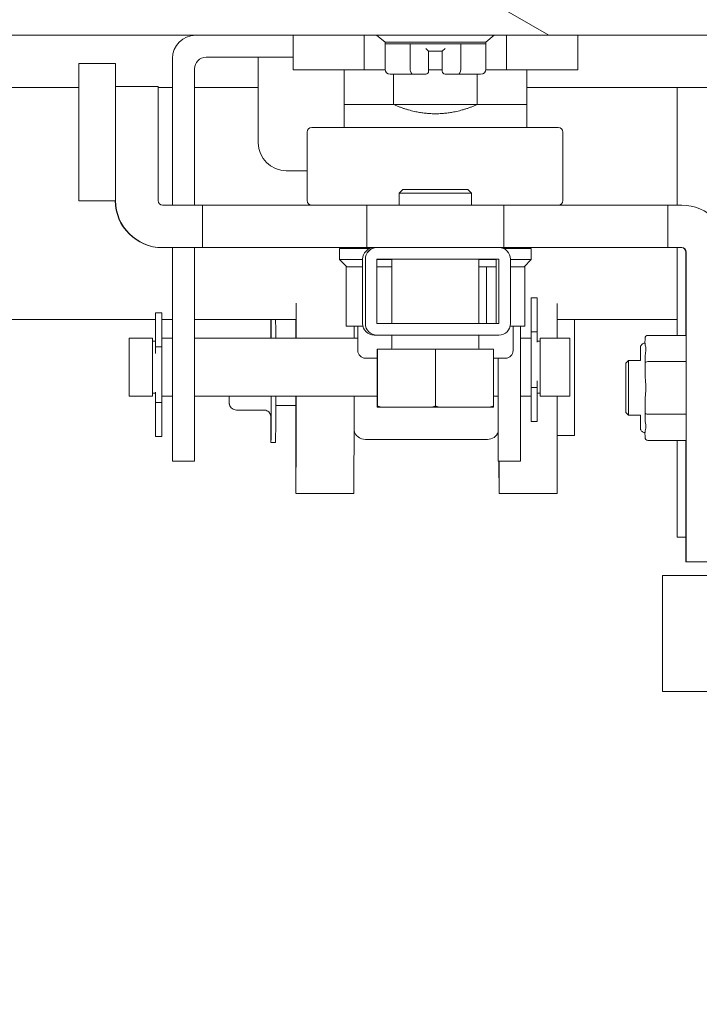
# Model space of a CAD drawing. Header units: inches. Extents: x 15 to 394, y 11 to 241.
# Tile 28 of 83: x 265.8 to 268.73, y 73.14 to 77.39. Entities that reach past the tile are written whole.
import ezdxf

# ---------------------------------------------------------------- set-up
doc = ezdxf.new("R2010")
doc.units = ezdxf.units.IN
doc.header["$LTSCALE"] = 24
doc.header["$MEASUREMENT"] = 0
doc.layers.get('0').update_dxf_attribs({"lineweight": 0})
for name, color, linetype, lineweight in [('Dimension (ANSI)', 7, 'Continuous', 5), ('Hatch (ANSI)', 7, 'Continuous', 5), ('Visible (ANSI)', 7, 'Continuous', 5)]:
    doc.layers.add(name, color=color, linetype=linetype, lineweight=lineweight)
doc.styles.add('ROMANS', font='tahoma.ttf')
doc.dimstyles.new('Default (ANSI)', dxfattribs={"dimscale": 24, "dimtxt": 0.07, "dimasz": 0.07, "dimexe": 0.125, "dimexo": 0.0625, "dimgap": 0.031496, "dimtad": 0, "dimtih": 1, "dimtoh": 1, "dimrnd": 1e-08, "dimzin": 0, "dimdsep": 46, "dimtxsty": 'ROMANS', "dimblk": 'Filled-1', "dimcen": 0.09, "dimdle": 0.393701, "dimclrd": 256, "dimclre": 256, "dimclrt": 256, "dimadec": 0, "dimazin": 0, "dimtfac": 0.928571, "dimtofl": 0, "dimtmove": 0, "dimatfit": 3, "dimfxl": 0, "dimtolj": 1, "dimtzin": 0, "dimlwd": -1, "dimlwe": -1, "dimarcsym": 0})

# ---------------------------------------------------------------- blocks, each defined once
blk = doc.blocks.new('Filled-1')
at = {"color": 0}
for p, q in [((0, 0), (-1, 0.1786)), ((-1, 0.1786), (-1, -0.1786)), ((-1, 0), (0, 0)), ((-1, -0.1786), (0, 0))]:
    blk.add_line(p, q, dxfattribs=at)
at = {"color": 0, "flags": 128}
blk.add_lwpolyline([(-1, -0.1786), (0, 0)], dxfattribs=at)
at = {"color": 0}
blk.add_solid([(-1, -0.1786), (0, 0), (-1, 0.1786), (-1, -0.1786)], dxfattribs=at)
blk = doc.blocks.new('*D27')
at = {"layer": 'Defpoints', "color": 0}
for p in [(269.325, 86.315), (269.325, 76.8974), (248.7625, 76.8662)]:
    blk.add_point(p, dxfattribs=at)
at = {"layer": 'Dimension (ANSI)'}
for p, q in [((248.7625, 78.3662), (248.7625, 89.315)), ((269.325, 78.3974), (269.325, 89.315)), ((250.4425, 86.315), (253.502, 86.315)), ((267.645, 86.315), (264.5229, 86.315))]:
    blk.add_line(p, q, dxfattribs=at)
at = {"layer": 'Dimension (ANSI)', "xscale": 1.680000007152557, "yscale": 1.680000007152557, "zscale": 1.680000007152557, "rotation": 180}
blk.add_blockref('Filled-1', (248.7625, 86.315), dxfattribs=at)
at = {"layer": 'Dimension (ANSI)', "xscale": 1.680000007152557, "yscale": 1.680000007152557, "zscale": 1.680000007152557}
blk.add_blockref('Filled-1', (269.325, 86.315), dxfattribs=at)
at = {"layer": 'Dimension (ANSI)', "insert": (259.0125, 86.315), "char_height": 1.68, "attachment_point": 5, "style": 'ROMANS'}
blk.add_mtext('\\A1;\\fTahoma|b0|i0;\\H1.6800;(20.56)\\P\\fTahoma|b0|i0;\\H1.6800;(2 PL.)\\P\\fTahoma|b0|i0;\\H1.6800;OPENING', dxfattribs=at)
blk = doc.blocks.new('*D29')
at = {"layer": 'Defpoints', "color": 0}
for p in [(269.325, 86.3462), (269.325, 76.8974), (273.2, 76.8974)]:
    blk.add_point(p, dxfattribs=at)
at = {"layer": 'Dimension (ANSI)'}
for p, q in [((269.325, 78.3974), (269.325, 89.3462)), ((273.2, 78.3974), (273.2, 89.3462)), ((267.645, 86.3462), (265.965, 86.3462)), ((274.88, 86.3462), (278.9701, 86.3462))]:
    blk.add_line(p, q, dxfattribs=at)
at = {"layer": 'Dimension (ANSI)', "xscale": 1.680000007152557, "yscale": 1.680000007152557, "zscale": 1.680000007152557}
blk.add_blockref('Filled-1', (269.325, 86.3462), dxfattribs=at)
at = {"layer": 'Dimension (ANSI)', "xscale": 1.680000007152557, "yscale": 1.680000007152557, "zscale": 1.680000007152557, "rotation": 180}
blk.add_blockref('Filled-1', (273.2, 86.3462), dxfattribs=at)
at = {"layer": 'Dimension (ANSI)', "insert": (284.3728, 86.3462), "char_height": 1.68, "attachment_point": 5, "style": 'ROMANS'}
blk.add_mtext('\\A1;\\fTahoma|b0|i0;\\H1.6800;3.88\\P\\fTahoma|b0|i0;\\H1.6800;MULLION\\P\\fTahoma|b0|i0;\\H1.6800;WIDTH', dxfattribs=at)
blk = doc.blocks.new('*D30')
at = {"layer": 'Defpoints', "color": 0}
for p in [(293.7625, 94.1654), (248.7625, 76.8662), (293.7625, 76.8662)]:
    blk.add_point(p, dxfattribs=at)
at = {"layer": 'Dimension (ANSI)'}
for p, q in [((248.7625, 78.3662), (248.7625, 97.1654)), ((293.7625, 78.3662), (293.7625, 97.1654)), ((250.4425, 94.1654), (261.6575, 94.1654)), ((292.0825, 94.1654), (280.8674, 94.1654))]:
    blk.add_line(p, q, dxfattribs=at)
at = {"layer": 'Dimension (ANSI)', "xscale": 1.680000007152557, "yscale": 1.680000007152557, "zscale": 1.680000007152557, "rotation": 180}
blk.add_blockref('Filled-1', (248.7625, 94.1654), dxfattribs=at)
at = {"layer": 'Dimension (ANSI)', "xscale": 1.680000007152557, "yscale": 1.680000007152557, "zscale": 1.680000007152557}
blk.add_blockref('Filled-1', (293.7625, 94.1654), dxfattribs=at)
at = {"layer": 'Dimension (ANSI)', "insert": (271.2625, 94.1654), "char_height": 1.68, "attachment_point": 5, "style": 'ROMANS'}
blk.add_mtext('\\A1;\\fTahoma|b0|i0;\\H1.6800;(45.00) OPENING', dxfattribs=at)

msp = doc.modelspace()

# ---------------------------------------------------------------- hatches: boundary and pattern name
at = {"layer": 'Hatch (ANSI)'}
h = msp.add_hatch(dxfattribs=at)
h.set_pattern_fill('ANSI31', color=256, scale=24, angle=105, style=0)
edge = h.paths.add_edge_path()
edge.add_line((270.1491, 77.2256), (270.1491, 76.4533))
edge.add_line((270.1491, 76.4533), (270.2831, 76.4533))
edge.add_line((270.2831, 76.4533), (270.2831, 77.2256))
edge.add_ellipse((270.0554, 77.2256), major_axis=(0.2278, 0), ratio=1, start_angle=0, end_angle=90)
edge.add_line((270.0554, 77.4533), (248.0109, 77.4533))
edge.add_ellipse((248.0109, 77.2256), major_axis=(0, 0.2277), ratio=1, start_angle=0, end_angle=90)
edge.add_line((247.7831, 77.2256), (247.7831, 76.5833))
edge.add_line((247.7831, 76.5833), (247.884, 76.5833))
edge.add_line((247.884, 76.5833), (247.9171, 76.5833))
edge.add_line((247.9171, 76.5833), (247.9171, 76.637))
edge.add_line((247.9171, 76.637), (247.9171, 77.0817))
edge.add_line((247.9171, 77.0817), (247.9171, 77.2256))
edge.add_ellipse((248.0109, 77.2256), major_axis=(-0.0937, 0), ratio=1, start_angle=270, end_angle=360, ccw=False)
edge.add_line((248.0109, 77.3193), (270.0554, 77.3193))
edge.add_ellipse((270.0554, 77.2256), major_axis=(0, 0.0937), ratio=1, start_angle=270, end_angle=360, ccw=False)
h = msp.add_hatch(dxfattribs=at)
h.set_pattern_fill('ANSI31', color=256, scale=24, style=0)
edge = h.paths.add_edge_path()
edge.add_ellipse((247.2402, 76.0002), major_axis=(0, 0.2278), ratio=1, start_angle=0, end_angle=90)
edge.add_line((247.0125, 76.0002), (247.0125, 52.3932))
edge.add_ellipse((247.3027, 52.3932), major_axis=(-0.2903, 0), ratio=1, start_angle=0, end_angle=90)
edge.add_line((247.3027, 52.1029), (296.4722, 52.1029))
edge.add_ellipse((296.4722, 52.3932), major_axis=(0, -0.2903), ratio=1, start_angle=0, end_angle=90)
edge.add_line((296.7625, 52.3932), (296.7625, 76.0002))
edge.add_ellipse((296.5347, 76.0002), major_axis=(0.2278, 0), ratio=1, start_angle=0, end_angle=90)
edge.add_line((296.5347, 76.2279), (293.9902, 76.2279))
edge.add_ellipse((293.9902, 76.3217), major_axis=(0, -0.0938), ratio=1, start_angle=270, end_angle=360, ccw=False)
edge.add_line((293.8965, 76.3217), (293.8965, 76.8662))
edge.add_ellipse((293.9902, 76.8662), major_axis=(-0.0938, 0), ratio=1, start_angle=270, end_angle=360, ccw=False)
edge.add_line((293.9902, 76.9599), (294.3875, 76.9599))
edge.add_line((294.3875, 76.9599), (294.3875, 77.0939))
edge.add_line((294.3875, 77.0939), (293.9902, 77.0939))
edge.add_ellipse((293.9902, 76.8662), major_axis=(0, 0.2278), ratio=1, start_angle=0, end_angle=90)
edge.add_line((293.7625, 76.8662), (293.7625, 76.3217))
edge.add_ellipse((293.9902, 76.3217), major_axis=(-0.2278, 0), ratio=1, start_angle=0, end_angle=90)
edge.add_line((293.9902, 76.0939), (296.5347, 76.0939))
edge.add_ellipse((296.5347, 76.0002), major_axis=(0, 0.0938), ratio=1, start_angle=270, end_angle=360, ccw=False)
edge.add_line((296.6285, 76.0002), (296.6285, 52.3932))
edge.add_ellipse((296.4722, 52.3932), major_axis=(0.1562, 0), ratio=1, start_angle=270, end_angle=360, ccw=False)
edge.add_line((296.4722, 52.2369), (247.3027, 52.2369))
edge.add_ellipse((247.3027, 52.3932), major_axis=(0, -0.1562), ratio=1, start_angle=270, end_angle=360, ccw=False)
edge.add_line((247.1465, 52.3932), (247.1465, 76.0002))
edge.add_ellipse((247.2402, 76.0002), major_axis=(-0.0938, 0), ratio=1, start_angle=270, end_angle=360, ccw=False)
edge.add_line((247.2402, 76.0939), (248.5347, 76.0939))
edge.add_ellipse((248.5347, 76.3217), major_axis=(0, -0.2278), ratio=1, start_angle=0, end_angle=90)
edge.add_line((248.7625, 76.3217), (248.7625, 76.8662))
edge.add_ellipse((248.5347, 76.8662), major_axis=(0.2278, 0), ratio=1, start_angle=0, end_angle=90)
edge.add_line((248.5347, 77.0939), (248.1375, 77.0939))
edge.add_line((248.1375, 77.0939), (248.1375, 76.9599))
edge.add_line((248.1375, 76.9599), (248.5347, 76.9599))
edge.add_ellipse((248.5347, 76.8662), major_axis=(0, 0.0938), ratio=1, start_angle=270, end_angle=360, ccw=False)
edge.add_line((248.6285, 76.8662), (248.6285, 76.3217))
edge.add_ellipse((248.5347, 76.3217), major_axis=(0.0938, 0), ratio=1, start_angle=270, end_angle=360, ccw=False)
edge.add_line((248.5347, 76.2279), (248.1597, 76.2279))
edge.add_line((248.1597, 76.2279), (247.8472, 76.2279))
edge.add_line((247.8472, 76.2279), (247.5347, 76.2279))
edge.add_line((247.5347, 76.2279), (247.2402, 76.2279))
h = msp.add_hatch(dxfattribs=at)
h.set_pattern_fill('ANSI31', color=256, scale=24, style=0)
edge = h.paths.add_edge_path()
edge.add_ellipse((267.3433, 76.0771), major_axis=(-0.05, 0), ratio=1, start_angle=0, end_angle=90)
edge.add_line((267.3433, 76.0271), (267.8693, 76.0271))
edge.add_ellipse((267.8693, 76.0771), major_axis=(0.05, 0), ratio=1, start_angle=270, end_angle=360)
edge.add_line((267.9193, 76.0771), (267.9193, 76.3541))
edge.add_ellipse((267.8693, 76.3541), major_axis=(0.05, 0), ratio=1, start_angle=0, end_angle=90)
edge.add_line((267.8693, 76.4041), (267.3433, 76.4041))
edge.add_ellipse((267.3433, 76.3541), major_axis=(-0.05, 0), ratio=1, start_angle=270, end_angle=360)
edge.add_line((267.2933, 76.3541), (267.2933, 76.0771))
h.paths.add_polyline_path([(267.3433, 76.0771), (267.3433, 76.3541), (267.8693, 76.3541), (267.8693, 76.0771)], flags=0)

# ---------------------------------------------------------------- linework, layer by layer
at = {"layer": 'Visible (ANSI)'}
for p, q in [((248.0109, 77.3193), (270.0554, 77.3193)), ((266.9819, 77.1708), (266.9819, 77.3193)), ((267.2888, 77.1708), (267.2888, 77.3193)), ((267.3781, 77.2899), (267.3421, 77.3193)), ((267.8131, 77.2899), (267.8491, 77.3193)), ((267.9025, 77.1708), (267.9025, 77.3193)), ((268.2093, 77.1708), (268.2093, 77.3193)), ((267.8131, 77.2899), (267.3781, 77.2899)), ((267.3781, 77.2899), (267.3781, 77.2821)), ((267.3781, 77.1718), (267.3781, 77.2821)), ((267.3781, 77.2821), (267.4869, 77.2821)), ((267.4869, 77.1718), (267.4869, 77.2821)), ((267.4869, 77.2821), (267.7044, 77.2821)), ((267.7044, 77.1718), (267.7044, 77.2821)), ((267.7044, 77.2821), (267.8131, 77.2821)), ((267.8131, 77.2899), (267.8131, 77.2821)), ((267.8131, 77.1718), (267.8131, 77.2821)), ((266.6066, 77.2243), (266.9819, 77.2243)), ((266.8316, 77.2243), (266.8316, 76.8563)), ((267.5661, 77.2506), (267.5543, 77.2624)), ((267.5661, 77.1718), (267.5661, 77.2506)), ((267.5661, 77.2506), (267.6251, 77.2506)), ((267.6251, 77.2506), (267.6369, 77.2624)), ((267.6251, 77.2506), (267.6251, 77.1718)), ((266.2157, 77.197), (266.0582, 77.197)), ((266.4616, 77.2193), (266.4616, 76.5872)), ((266.5566, 77.1743), (266.5566, 76.5872)), ((266.9819, 77.1708), (267.2888, 77.1708)), ((267.2019, 77.1708), (267.2019, 77.0202)), ((267.2888, 77.1708), (267.3781, 77.1708)), ((267.4424, 77.1521), (267.4008, 77.1521)), ((267.4152, 77.1521), (267.4152, 77.0202)), ((267.4982, 77.1521), (267.4566, 77.1521)), ((267.5543, 77.1521), (267.4982, 77.1521)), ((267.5661, 77.1718), (267.5661, 77.1639)), ((267.5661, 77.1708), (267.6251, 77.1708)), ((267.6251, 77.1639), (267.6251, 77.1718)), ((267.693, 77.1521), (267.6369, 77.1521)), ((267.7346, 77.1521), (267.693, 77.1521)), ((267.7904, 77.1521), (267.7488, 77.1521)), ((267.776, 77.1521), (267.776, 77.0202)), ((267.8131, 77.1708), (267.9025, 77.1708)), ((267.9025, 77.1708), (268.2093, 77.1708)), ((267.9893, 77.1708), (267.9893, 77.0202)), ((266.0579, 77.0939), (248.7625, 77.0939)), ((266.2164, 77.0986), (266.216, 77.0986)), ((266.2164, 77.0986), (266.2164, 76.6069)), ((266.2164, 77.0986), (266.3995, 77.0986)), ((266.3995, 77.0986), (266.3995, 76.6069)), ((266.4616, 77.0939), (266.3995, 77.0939)), ((266.8316, 77.0939), (266.5566, 77.0939)), ((268.6375, 77.0939), (267.9893, 77.0939)), ((268.6375, 76.5872), (268.6375, 77.0939)), ((268.6375, 77.0939), (269.5215, 77.0939)), ((267.2019, 77.0202), (267.2019, 77.0202)), ((267.2019, 77.0202), (267.4151, 77.0202)), ((267.2019, 77.0189), (267.2019, 76.9218)), ((267.4151, 77.0202), (267.4152, 77.0202)), ((267.7728, 77.0202), (267.4184, 77.0202)), ((267.776, 77.0202), (267.7761, 77.0202)), ((267.7761, 77.0202), (267.9893, 77.0202)), ((267.9893, 77.0202), (267.9893, 77.0202)), ((267.9893, 76.9218), (267.9893, 77.0189)), ((267.0425, 76.6069), (267.0425, 76.9021)), ((268.1251, 76.9218), (267.0621, 76.9218)), ((268.1448, 76.6069), (268.1448, 76.9021)), ((266.9526, 76.7353), (267.0425, 76.7353)), ((267.4545, 76.6541), (267.4388, 76.6385)), ((267.7513, 76.6385), (267.4388, 76.6385)), ((267.4388, 76.6385), (267.4388, 76.5872)), ((267.4545, 76.6541), (267.7357, 76.6541)), ((267.7357, 76.6541), (267.7513, 76.6385)), ((267.7513, 76.6385), (267.7513, 76.5872)), ((266.2157, 76.6064), (266.0582, 76.6064)), ((266.4192, 76.5872), (266.5916, 76.5872)), ((266.5916, 76.5872), (267.3002, 76.5872)), ((266.5916, 76.4041), (266.5916, 76.5872)), ((267.3002, 76.5872), (267.8908, 76.5872)), ((267.3002, 76.4041), (267.3002, 76.5872)), ((267.8908, 76.5872), (268.5971, 76.5872)), ((267.8908, 76.4041), (267.8908, 76.5872)), ((268.6573, 76.5872), (268.5971, 76.5872)), ((268.5971, 76.4041), (268.5971, 76.5872)), ((266.4192, 76.4041), (266.4177, 76.4041)), ((266.4192, 76.4041), (266.5916, 76.4041)), ((266.4616, 76.4041), (266.4616, 75.6718)), ((266.5566, 76.4041), (266.5566, 75.6718)), ((266.5916, 76.4041), (267.3002, 76.4041)), ((267.1822, 76.4002), (267.3121, 76.4002)), ((267.1822, 76.4002), (267.1822, 76.3529)), ((267.3002, 76.4041), (267.3325, 76.4041)), ((267.3433, 76.4041), (267.3325, 76.4041)), ((267.8693, 76.4041), (267.3433, 76.4041)), ((267.8693, 76.4041), (267.8908, 76.4041)), ((267.8887, 76.4002), (268.009, 76.4002)), ((267.8908, 76.4041), (268.5971, 76.4041)), ((267.9616, 76.4041), (267.9616, 76.4002)), ((268.009, 76.4002), (268.009, 76.3529)), ((268.6573, 76.4041), (268.5971, 76.4041)), ((268.6375, 76.0261), (268.6375, 76.4041)), ((268.6756, 76.0261), (268.6756, 76.3844)), ((268.677, 75.0502), (268.677, 76.3844)), ((267.1822, 76.3529), (267.2816, 76.3529)), ((267.2137, 76.3214), (267.1822, 76.3529)), ((267.2816, 76.3541), (267.2816, 76.0771)), ((267.2933, 76.3541), (267.2933, 76.0771)), ((267.3433, 76.0771), (267.3433, 76.3541)), ((267.3433, 76.3541), (267.8693, 76.3541)), ((267.3433, 76.3529), (267.4076, 76.3529)), ((267.4076, 76.0771), (267.4076, 76.3541)), ((267.7826, 76.0771), (267.7826, 76.3541)), ((267.7826, 76.3529), (267.8576, 76.3529)), ((267.8576, 76.0771), (267.8576, 76.3541)), ((267.8693, 76.3541), (267.8693, 76.0771)), ((267.9193, 76.0771), (267.9193, 76.3541)), ((267.9193, 76.3529), (268.009, 76.3529)), ((267.9775, 76.3214), (268.009, 76.3529)), ((267.2158, 76.3214), (267.2106, 76.3214)), ((267.2106, 76.3214), (267.2106, 76.0655)), ((267.2158, 76.3214), (267.2816, 76.3214)), ((267.3433, 76.3214), (267.4076, 76.3214)), ((267.7826, 76.3214), (267.807, 76.3214)), ((267.8162, 76.3214), (267.807, 76.3214)), ((267.8201, 76.3214), (267.8162, 76.3214)), ((267.8162, 76.3214), (267.8162, 76.0771)), ((267.8201, 76.3214), (267.8576, 76.3214)), ((267.9193, 76.3214), (267.9775, 76.3214)), ((267.9807, 76.3214), (267.9775, 76.3214)), ((267.9807, 76.3214), (267.9807, 76.0655)), ((268.0078, 76.1877), (268.0078, 76.0412)), ((268.0078, 76.1877), (268.0338, 76.1877)), ((268.0338, 76.1877), (268.0338, 76.0412)), ((266.3891, 75.9765), (266.3891, 76.123)), ((266.4151, 76.123), (266.3891, 76.123)), ((266.4151, 75.9765), (266.4151, 76.123)), ((268.6762, 76.1486), (268.6762, 76.0261)), ((268.6765, 75.9568), (268.6765, 76.1486)), ((266.3891, 76.0939), (248.7625, 76.0939)), ((266.4616, 76.0939), (266.4151, 76.0939)), ((266.9941, 76.0939), (266.5566, 76.0939)), ((267.8693, 76.0771), (267.3433, 76.0771)), ((268.6375, 76.0939), (268.1204, 76.0939)), ((267.2829, 76.0655), (267.2106, 76.0655)), ((267.261, 76.0655), (267.261, 75.9602)), ((267.9807, 76.0655), (267.9179, 76.0655)), ((267.9303, 76.0655), (267.9303, 75.9602)), ((267.9616, 76.0655), (267.9616, 75.6718)), ((268.0078, 76.0017), (268.0078, 76.0412)), ((268.0078, 76.0412), (268.0338, 76.0412)), ((268.0338, 76.0412), (268.0338, 75.9961)), ((266.2751, 76.0136), (266.2751, 75.7641)), ((266.2751, 76.0136), (266.3751, 76.0136)), ((266.3751, 76.0136), (266.3751, 75.7641)), ((266.3891, 76.0008), (266.3751, 76.0008)), ((266.4151, 76.0136), (266.4616, 76.0136)), ((266.5566, 76.0136), (267.261, 76.0136)), ((267.3316, 76.0271), (267.3433, 76.0271)), ((267.3433, 76.0271), (267.8693, 76.0271)), ((267.4076, 75.9703), (267.4076, 76.0271)), ((267.7826, 75.9703), (267.7826, 76.0271)), ((267.9616, 76.0136), (268.0078, 76.0136)), ((268.0078, 76.0017), (268.0078, 75.826)), ((268.0478, 76.0008), (268.0338, 76.0008)), ((268.0478, 75.7641), (268.0478, 76.0136)), ((268.0478, 76.0136), (268.1751, 76.0136)), ((268.1751, 76.0136), (268.1751, 75.7641)), ((268.4992, 76.0125), (268.4991, 75.9927)), ((268.6763, 76.0261), (268.511, 76.0261)), ((268.6766, 75.913), (268.6763, 76.0261)), ((266.3891, 75.9765), (266.4151, 75.9765)), ((266.3891, 75.9482), (266.3891, 75.9765)), ((266.4151, 75.9765), (266.4151, 75.9516)), ((266.4151, 75.7759), (266.4151, 75.9516)), ((267.3449, 75.9666), (267.3453, 75.9666)), ((267.3449, 75.9666), (267.3449, 75.721)), ((267.3453, 75.9666), (267.5955, 75.9666)), ((267.3453, 75.9666), (267.3453, 75.721)), ((267.5955, 75.9666), (267.8453, 75.9666)), ((267.5955, 75.9666), (267.5955, 75.721)), ((267.8453, 75.9666), (267.8453, 75.721)), ((267.2934, 75.9277), (267.3449, 75.9277)), ((267.8453, 75.9277), (267.8978, 75.9277)), ((267.8666, 75.9277), (267.8666, 75.6718)), ((268.4165, 75.9061), (268.4283, 75.9179)), ((268.4795, 75.9179), (268.4283, 75.9179)), ((268.6766, 75.913), (268.5112, 75.913)), ((268.6766, 75.6866), (268.6766, 75.913)), ((268.0078, 75.8012), (268.0078, 75.826)), ((268.0338, 75.8294), (268.0338, 75.8012)), ((266.3891, 75.7365), (266.3891, 75.7815)), ((267.3451, 75.8103), (267.3451, 75.8103)), ((267.3451, 75.8103), (267.3451, 75.7166)), ((267.3451, 75.7166), (267.3451, 75.8103)), ((268.0338, 75.8012), (268.0078, 75.8012)), ((268.0078, 75.8012), (268.0078, 75.6547)), ((268.0338, 75.8012), (268.0338, 75.6547)), ((266.2751, 75.7641), (266.3751, 75.7641)), ((266.3891, 75.7768), (266.3751, 75.7768)), ((266.4151, 75.7365), (266.3891, 75.7365)), ((266.3891, 75.59), (266.3891, 75.7365)), ((266.4151, 75.7759), (266.4151, 75.7365)), ((266.4151, 75.7641), (266.4616, 75.7641)), ((266.4151, 75.59), (266.4151, 75.7365)), ((266.5566, 75.7641), (267.3449, 75.7641)), ((267.8453, 75.7641), (267.8666, 75.7641)), ((267.9616, 75.7641), (268.0078, 75.7641)), ((268.0478, 75.7768), (268.0338, 75.7768)), ((268.0478, 75.7641), (268.1751, 75.7641)), ((266.8551, 75.7044), (266.7376, 75.7044)), ((266.9939, 75.7235), (266.9067, 75.7235)), ((267.3449, 75.7166), (267.3451, 75.7166)), ((267.3451, 75.7166), (267.3453, 75.7166)), ((267.3451, 75.7166), (267.3451, 75.7166)), ((267.3453, 75.7166), (267.3592, 75.7166)), ((267.3592, 75.7166), (267.5816, 75.7166)), ((267.5816, 75.7166), (267.6093, 75.7166)), ((267.6093, 75.7166), (267.8314, 75.7166)), ((267.8314, 75.7166), (267.8453, 75.7166)), ((268.4165, 75.6935), (268.4283, 75.6817)), ((266.4616, 75.4843), (266.4616, 75.6718)), ((266.5566, 75.6718), (266.5566, 75.4843)), ((267.8666, 75.4843), (267.8666, 75.6718)), ((267.9616, 75.6718), (267.9616, 75.4843)), ((268.0078, 75.6547), (268.0338, 75.6547)), ((268.4795, 75.6817), (268.4283, 75.6817)), ((268.6766, 75.6866), (268.5112, 75.6866)), ((268.6763, 75.5734), (268.6766, 75.6866)), ((268.6765, 75.4439), (268.6765, 75.6427)), ((266.4151, 75.59), (266.3891, 75.59)), ((267.8195, 75.5775), (267.2935, 75.5775)), ((268.1949, 75.595), (268.1204, 75.595)), ((268.4991, 75.6069), (268.4992, 75.587)), ((268.6763, 75.5734), (268.511, 75.5734)), ((268.6375, 75.1564), (268.6375, 75.5734)), ((268.6756, 75.0502), (268.6756, 75.5734)), ((268.6762, 75.5734), (268.6762, 75.4439)), ((266.9064, 75.5638), (266.8864, 75.5638)), ((266.4616, 75.4843), (266.5566, 75.4843)), ((267.8666, 75.4843), (267.9616, 75.4843)), ((266.9939, 75.345), (267.2439, 75.345)), ((267.8699, 75.345), (268.1199, 75.345)), ((268.6756, 75.1564), (268.6375, 75.1564)), ((268.677, 75.0502), (268.6756, 75.0502)), ((268.677, 75.0502), (268.8601, 75.0502)), ((268.575, 74.9919), (268.575, 74.4919)), ((268.575, 74.9919), (269.575, 74.9919)), ((268.575, 74.4919), (269.575, 74.4919))]:
    msp.add_line(p, q, dxfattribs=at)
for centre, radius, start, end in [((266.5616, 77.2193), 0.1, 90, 180), ((266.6066, 77.1743), 0.05, 90, 180), ((267.5543, 77.1639), 0.0118, 270, 0), ((267.6369, 77.1639), 0.0118, 180, 270), ((267.0621, 76.9021), 0.0197, 90, 180), ((268.1251, 76.9021), 0.0197, 0, 90), ((266.9526, 76.8563), 0.121, 180, 270), ((266.4192, 76.6069), 0.0197, 180, 270), ((267.0621, 76.6069), 0.0197, 180, 270), ((268.1251, 76.6069), 0.0197, 270, 0), ((267.3316, 76.3541), 0.05, 90, 180), ((267.3433, 76.3541), 0.05, 90, 180), ((267.3297, 76.3541), 0.05, 90, 112.8658), ((267.8693, 76.3541), 0.05, 0, 90), ((268.6559, 76.3844), 0.0197, 0, 90), ((268.6573, 76.3844), 0.0197, 0, 90), ((267.3316, 76.0771), 0.05, 180, 270), ((267.3433, 76.0771), 0.05, 180, 270), ((267.8693, 76.0771), 0.05, 270, 0), ((267.2934, 75.9602), 0.0325, 180, 270), ((267.4038, 75.9703), 0.00375, 270, 0), ((267.7863, 75.9703), 0.00375, 180, 270), ((267.8978, 75.9602), 0.0325, 270, 0)]:
    msp.add_arc(centre, radius, start, end, dxfattribs=at)
for centre, major_axis in [((266.0582, 76.9017), (0, -0.2953)), ((266.0582, 76.9017), (0, -0.0827)), ((268.4165, 75.7998), (0, -0.1063))]:
    msp.add_ellipse(centre, major_axis=major_axis, ratio=0.001274, dxfattribs=at)
for centre, major_axis, ratio, start_param, end_param in [((266.2157, 76.9017), (0, -0.2953), 0.001274, 0, 3.141593), ((267.4008, 77.1718), (-0.0227, 0), 0.866025, 0, 1.570796), ((267.4566, 77.1639), (0, -0.0118), 0.820945, 6.28317, 6.283417), ((267.4982, 77.1718), (0, 0.0197), 0.57735, 1.570796, 3.141593), ((267.693, 77.1718), (0, 0.0197), 0.57735, 3.141593, 4.712389), ((267.7904, 77.1718), (0.0227, 0), 0.866025, 4.712389, 6.283185), ((266.4177, 76.6069), (0.0004, -0.2028), 0.999999, 4.712389, 6.281166), ((266.4192, 76.6069), (0, -0.2028), 0.999999, 4.712389, 6.283185), ((268.6573, 76.3844), (0, 0.2028), 0.999999, 4.712389, 6.283185), ((268.6763, 76.1486), (0, 0.1201), 0.001274, 4.712389, 7.853982), ((266.9939, 75.845), (0, 0.5), 0.001274, 5.056203, 5.405581), ((268.1199, 75.845), (0, 0.5), 0.001274, 5.056203, 5.403496), ((266.8864, 75.845), (0, 0.2812), 0.001274, 0.48431, 0.928227), ((266.8864, 75.845), (0, -0.2812), 0.001274, 2.213365, 2.657283), ((266.9064, 75.845), (0, -0.2812), 0.001274, 2.213365, 2.657283), ((266.9939, 75.845), (0, -0.5), 0.001274, 4.191317, 4.368575), ((268.1949, 75.845), (0, 0.25), 0.001274, 3.141593, 6.189567), ((267.2439, 75.845), (0, 0.5), 0.001274, 5.056203, 5.169108), ((268.511, 76.0125), (0, 0.0136), 0.866025, 0, 1.570796), ((268.4992, 75.7998), (0, 0.1929), 0.001274, 6.060622, 6.283185), ((268.4283, 75.7998), (0, -0.1181), 0.001274, 6.281912, 9.426051), ((268.4992, 75.7998), (0, -0.1929), 0.001274, 1.871832, 2.316958), ((268.5112, 75.9061), (-0.0118, 0), 0.577349, 4.710479, 6.281275), ((266.8864, 75.845), (0, -0.2812), 0.001274, 5.351021, 7.561993), ((266.9064, 75.845), (0, -0.2812), 0.001274, 0, 1.278808), ((266.9939, 75.845), (0, -0.5), 0.001274, 4.957846, 7.691346), ((266.9939, 75.845), (0, -0.125), 0.001274, 6.045986, 7.149448), ((267.2439, 75.845), (0, -0.5), 0.001274, 0, 1.408161), ((268.1199, 75.845), (0, -0.5), 0.001274, 0, 1.408161), ((268.4992, 75.7998), (0, -0.1929), 0.001274, 0.824634, 1.269761), ((268.5112, 75.6934), (-0.0118, 0), 0.577349, 0.00191, 1.572707), ((267.2935, 75.6258), (-0.05, 0.0002), 0.965925, 0.197423, 1.575717), ((267.8195, 75.6258), (0.05, -0.0002), 0.965925, 4.717309, 5.946473), ((268.4992, 75.7998), (0, -0.1929), 0.001274, 0, 0.222563), ((268.511, 75.587), (0, -0.0136), 0.866025, 4.712389, 6.283185), ((267.8699, 75.845), (0, -0.5), 0.001274, 5.518239, 7.048131), ((268.6763, 75.4439), (0, -0.1201), 0.001274, 4.712389, 7.853982)]:
    msp.add_ellipse(centre, major_axis=major_axis, ratio=ratio, start_param=start_param, end_param=end_param, dxfattribs=at)
for points in [[(267.4424, 77.1521), (267.4424, 77.1521), (267.4424, 77.1521), (267.4424, 77.1521)], [(267.4424, 77.1521), (267.4424, 77.1521), (267.4424, 77.1521), (267.4424, 77.1521)], [(267.4566, 77.1521), (267.4511, 77.1521), (267.4467, 77.1521), (267.4424, 77.1521)], [(267.7488, 77.1521), (267.7445, 77.1521), (267.7401, 77.1521), (267.7346, 77.1521)], [(267.7488, 77.1521), (267.7488, 77.1521), (267.7488, 77.1521), (267.7488, 77.1521)]]:
    msp.add_open_spline(points, degree=3, dxfattribs=at)
for points, weights in [([(267.2019, 77.0202), (267.2019, 77.0196), (267.2019, 77.0189)], [1.57142857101, 1.57271873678, 1.57398771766]), ([(267.4152, 77.0202), (267.5097, 76.9809), (267.5956, 76.9809)], [1.57142857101, 1.64999999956, 1.64999999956]), ([(267.776, 77.0202), (267.6815, 76.9809), (267.5956, 76.9809)], [1.57142857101, 1.64999999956, 1.64999999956]), ([(267.9893, 77.0202), (267.9893, 77.0196), (267.9893, 77.0189)], [1.57142857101, 1.57271873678, 1.57398771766]), ([(267.3449, 75.721), (267.3449, 75.7187), (267.3449, 75.7166)], [1, 1.00039648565, 1]), ([(267.3453, 75.721), (267.3523, 75.7187), (267.3592, 75.7166)], [1, 1.00039648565, 1]), ([(267.3453, 75.7166), (267.3453, 75.7187), (267.3453, 75.721)], [1, 1.00039648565, 1]), ([(267.5816, 75.7166), (267.5884, 75.7187), (267.5955, 75.721)], [1, 1.00039648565, 1]), ([(267.5955, 75.721), (267.6025, 75.7187), (267.6093, 75.7166)], [1, 1.00039648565, 1]), ([(267.8314, 75.7166), (267.8383, 75.7187), (267.8453, 75.721)], [1, 1.00039648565, 1]), ([(267.8453, 75.721), (267.8453, 75.7187), (267.8453, 75.7166)], [1, 1.00039648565, 1])]:
    msp.add_rational_spline(points, weights, degree=2, dxfattribs=at)
for points, knots in [([(267.2762, 76.4002), (267.28, 76.4017), (267.2839, 76.4029), (267.2905, 76.4039), (267.2931, 76.4041), (267.2957, 76.4041)], [0.41024081, 0.41024081, 0.41024081, 0.41024081, 0.44095256, 0.44095256, 0.46076, 0.46076, 0.46076, 0.46076]), ([(266.8862, 76.0136), (266.8862, 76.0136), (266.8862, 76.0136), (266.8862, 76.0138), (266.8862, 76.014), (266.8863, 76.0145), (266.8863, 76.0148), (266.8863, 76.0151), (266.8863, 76.0153), (266.8863, 76.0156), (266.8863, 76.0157), (266.8863, 76.0159), (266.8863, 76.0159), (266.8863, 76.0159)], [0.11623212, 0.11623212, 0.11623212, 0.11623212, 0.11631376, 0.11631376, 0.11842806, 0.11842806, 0.12154643, 0.12154643, 0.12469043, 0.12469043, 0.12964157, 0.12964157, 0.13955364, 0.13955364, 0.13955364, 0.13955364]), ([(268.4793, 75.9179), (268.4793, 75.9283), (268.4793, 75.9376), (268.4794, 75.9554), (268.4794, 75.9629), (268.4794, 75.9696), (268.4794, 75.9711), (268.4795, 75.9726), (268.4795, 75.9729), (268.4795, 75.9735), (268.4795, 75.9736), (268.4795, 75.9744), (268.4795, 75.9746), (268.4796, 75.975), (268.4796, 75.9751), (268.4796, 75.9755), (268.4797, 75.9758), (268.4798, 75.9765), (268.4798, 75.9768), (268.4801, 75.9778), (268.4802, 75.9784), (268.4808, 75.9803), (268.4813, 75.9815), (268.4829, 75.9843), (268.4841, 75.9858), (268.487, 75.9886), (268.4888, 75.9899), (268.4925, 75.9917), (268.4946, 75.9923), (268.4975, 75.9926), (268.4983, 75.9927), (268.4992, 75.9927)], [1.0869848, 1.0869848, 1.0869848, 1.0869848, 1.1954695, 1.1954695, 1.3358079, 1.3358079, 1.3972787, 1.3972787, 1.4252145, 1.4252145, 1.4388666, 1.4388666, 1.4417973, 1.4417973, 1.443414, 1.443414, 1.4459129, 1.4459129, 1.4488359, 1.4488359, 1.4538611, 1.4538611, 1.463618, 1.463618, 1.4784302, 1.4784302, 1.4943246, 1.4943246, 1.5102562, 1.5102562, 1.5165691, 1.5165691, 1.5165691, 1.5165691]), ([(268.4993, 75.9307), (268.4993, 75.9323), (268.4994, 75.9339), (268.4997, 75.9395), (268.5002, 75.9433), (268.5012, 75.9507), (268.5018, 75.9541), (268.5024, 75.9598), (268.5026, 75.9621), (268.5028, 75.9659), (268.5028, 75.9675), (268.5026, 75.9711), (268.5024, 75.973), (268.5015, 75.9783), (268.5006, 75.9812), (268.4997, 75.9849), (268.4994, 75.986), (268.4992, 75.9873), (268.4992, 75.9876), (268.4992, 75.9879)], [-0.8497756, -0.8497756, -0.8497756, -0.8497756, -0.8331294, -0.8331294, -0.7901564, -0.7901564, -0.747117, -0.747117, -0.7163102, -0.7163102, -0.6939878, -0.6939878, -0.6627803, -0.6627803, -0.6058766, -0.6058766, -0.576824, -0.576824, -0.5672053, -0.5672053, -0.5672053, -0.5672053]), ([(268.4994, 75.857), (268.4994, 75.8557), (268.4994, 75.8543), (268.4996, 75.8491), (268.4998, 75.8451), (268.5008, 75.8334), (268.5016, 75.8257), (268.5025, 75.8134), (268.5027, 75.809), (268.5029, 75.803), (268.5029, 75.8014), (268.5029, 75.7998)], [0.5672054, 0.5672054, 0.5672054, 0.5672054, 0.5768241, 0.5768241, 0.6058766, 0.6058766, 0.6627804, 0.6627804, 0.6939879, 0.6939879, 0.705629, 0.705629, 0.705629, 0.705629]), ([(268.5029, 75.7998), (268.5029, 75.7983), (268.5029, 75.7968), (268.5027, 75.7911), (268.5025, 75.7869), (268.5019, 75.7768), (268.5013, 75.7711), (268.5003, 75.7598), (268.4998, 75.7543), (268.4994, 75.7468), (268.4994, 75.7447), (268.4994, 75.7426)], [0.705629, 0.705629, 0.705629, 0.705629, 0.7163104, 0.7163104, 0.7471171, 0.7471171, 0.7901566, 0.7901566, 0.8331295, 0.8331295, 0.8497757, 0.8497757, 0.8497757, 0.8497757]), ([(266.7376, 75.7044), (266.7342, 75.7044), (266.7308, 75.705), (266.7245, 75.7071), (266.7215, 75.7087), (266.7162, 75.7127), (266.7138, 75.7151), (266.71, 75.7206), (266.7086, 75.7237), (266.7072, 75.7284), (266.7068, 75.73), (266.7066, 75.732), (266.7065, 75.7324), (266.7065, 75.7331), (266.7064, 75.7333), (266.7064, 75.7338), (266.7064, 75.734), (266.7064, 75.7344), (266.7064, 75.7345), (266.7064, 75.7348), (266.7064, 75.7349), (266.7064, 75.7353), (266.7063, 75.7355), (266.7063, 75.7363), (266.7063, 75.737), (266.7063, 75.7412), (266.7063, 75.747), (266.7063, 75.7577), (266.7063, 75.7608), (266.7063, 75.7641)], [0, 0, 0, 0, 0.025742, 0.025742, 0.0510182, 0.0510182, 0.0763109, 0.0763109, 0.101599, 0.101599, 0.113926, 0.113926, 0.1172596, 0.1172596, 0.119562, 0.119562, 0.1223142, 0.1223142, 0.1250422, 0.1250422, 0.1297102, 0.1297102, 0.1413318, 0.1413318, 0.1761973, 0.1761973, 0.2825806, 0.2825806, 0.3198524, 0.3198524, 0.3198524, 0.3198524]), ([(266.8863, 75.6741), (266.8863, 75.6741), (266.8863, 75.6742), (266.8863, 75.6745), (266.8863, 75.6746), (266.8863, 75.6749), (266.8863, 75.6751), (266.8863, 75.6756), (266.8862, 75.6758), (266.8862, 75.6763), (266.8862, 75.6766), (266.8861, 75.6774), (266.886, 75.6778), (266.8858, 75.6789), (266.8857, 75.6797), (266.8851, 75.6819), (266.8846, 75.6835), (266.883, 75.6876), (266.8815, 75.6901), (266.8778, 75.6949), (266.8753, 75.6972), (266.8698, 75.7009), (266.8667, 75.7024), (266.8608, 75.704), (266.8579, 75.7044), (266.8551, 75.7044)], [1.4518268, 1.4518268, 1.4518268, 1.4518268, 1.4634736, 1.4634736, 1.4672192, 1.4672192, 1.471506, 1.471506, 1.4735372, 1.4735372, 1.4765077, 1.4765077, 1.4799365, 1.4799365, 1.4857621, 1.4857621, 1.4977844, 1.4977844, 1.5195108, 1.5195108, 1.5446735, 1.5446735, 1.5699608, 1.5699608, 1.5914846, 1.5914846, 1.5914846, 1.5914846]), ([(268.4992, 75.6069), (268.4988, 75.6069), (268.4984, 75.6069), (268.4969, 75.607), (268.4958, 75.6071), (268.4926, 75.6079), (268.4906, 75.6087), (268.487, 75.6109), (268.4854, 75.6123), (268.4827, 75.6155), (268.4816, 75.6174), (268.4805, 75.6202), (268.4802, 75.6212), (268.4799, 75.6225), (268.4798, 75.6229), (268.4797, 75.6235), (268.4796, 75.6239), (268.4796, 75.6245), (268.4795, 75.6248), (268.4795, 75.6252), (268.4795, 75.6253), (268.4795, 75.6256), (268.4795, 75.6257), (268.4795, 75.626), (268.4795, 75.6262), (268.4795, 75.6267), (268.4795, 75.627), (268.4794, 75.6288), (268.4794, 75.6312), (268.4794, 75.6405), (268.4794, 75.6497), (268.4793, 75.6676), (268.4793, 75.6743), (268.4793, 75.6817)], [0, 0, 0, 0, 0.0028754, 0.0028754, 0.0115307, 0.0115307, 0.0276642, 0.0276642, 0.0435905, 0.0435905, 0.0595167, 0.0595167, 0.0672263, 0.0672263, 0.0699936, 0.0699936, 0.0728619, 0.0728619, 0.0760734, 0.0760734, 0.0786367, 0.0786367, 0.0827812, 0.0827812, 0.0921042, 0.0921042, 0.1200363, 0.1200363, 0.2041639, 0.2041639, 0.3537215, 0.3537215, 0.4295685, 0.4295685, 0.4295685, 0.4295685]), ([(268.4992, 75.6116), (268.4992, 75.6121), (268.4993, 75.6126), (268.4996, 75.6146), (268.5001, 75.6163), (268.5012, 75.6202), (268.5017, 75.6225), (268.5024, 75.6268), (268.5026, 75.6287), (268.5028, 75.6323), (268.5028, 75.6338), (268.5026, 75.6377), (268.5024, 75.6401), (268.5015, 75.6472), (268.5007, 75.652), (268.4998, 75.66), (268.4995, 75.6629), (268.4994, 75.6668), (268.4993, 75.6678), (268.4993, 75.6688)], [-0.8497758, -0.8497758, -0.8497758, -0.8497758, -0.8331296, -0.8331296, -0.7901566, -0.7901566, -0.7471171, -0.7471171, -0.7163104, -0.7163104, -0.6939879, -0.6939879, -0.6627804, -0.6627804, -0.6058766, -0.6058766, -0.5768241, -0.5768241, -0.5672055, -0.5672055, -0.5672055, -0.5672055])]:
    msp.add_open_spline(points, degree=3, knots=knots, dxfattribs=at)

# ---------------------------------------------------------------- dimensions: what is measured, and where the dimension line sits
at = {"layer": 'Dimension (ANSI)'}
for base, p1, p2, text, picture, middle in [((293.7625, 94.1654), (248.7625, 76.8662), (293.7625, 76.8662), '\\fTahoma|b0|i0;\\H1.6800;(<>) OPENING', '*D30', (271.2625, 94.1654)), ((269.325, 86.315), (248.7625, 76.8662), (269.325, 76.8974), '\\fTahoma|b0|i0;\\H1.6800;(<>)\\P\\fTahoma|b0|i0;\\H1.6800;(2 PL.)\\P\\fTahoma|b0|i0;\\H1.6800;OPENING', '*D27', (259.0125, 86.315)), ((269.3249567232, 86.3462444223), (273.1999567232, 76.8974255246), (269.3249567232, 76.8974255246), '\\fTahoma|b0|i0;\\H1.6800;<>\\P\\fTahoma|b0|i0;\\H1.6800;MULLION\\P\\fTahoma|b0|i0;\\H1.6800;WIDTH', '*D29', (284.372762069, 86.3462444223))]:
    dim = msp.add_linear_dim(base=base, p1=p1, p2=p2, text=text, dimstyle='Default (ANSI)', override={"dimgap": 0.031496, "dimtih": 0, "dimtoh": 0, "dimdec": 2, "dimtol": 0, "dimlim": 0, "dimtp": 0, "dimtm": 0, "dimtdec": 2, "dimatfit": 1}, dxfattribs=at)
    dim.commit()
    dim.dimension.update_dxf_attribs({"geometry": picture, "text_midpoint": middle, "dimtype": 160})

doc.saveas('drawing.dxf')
